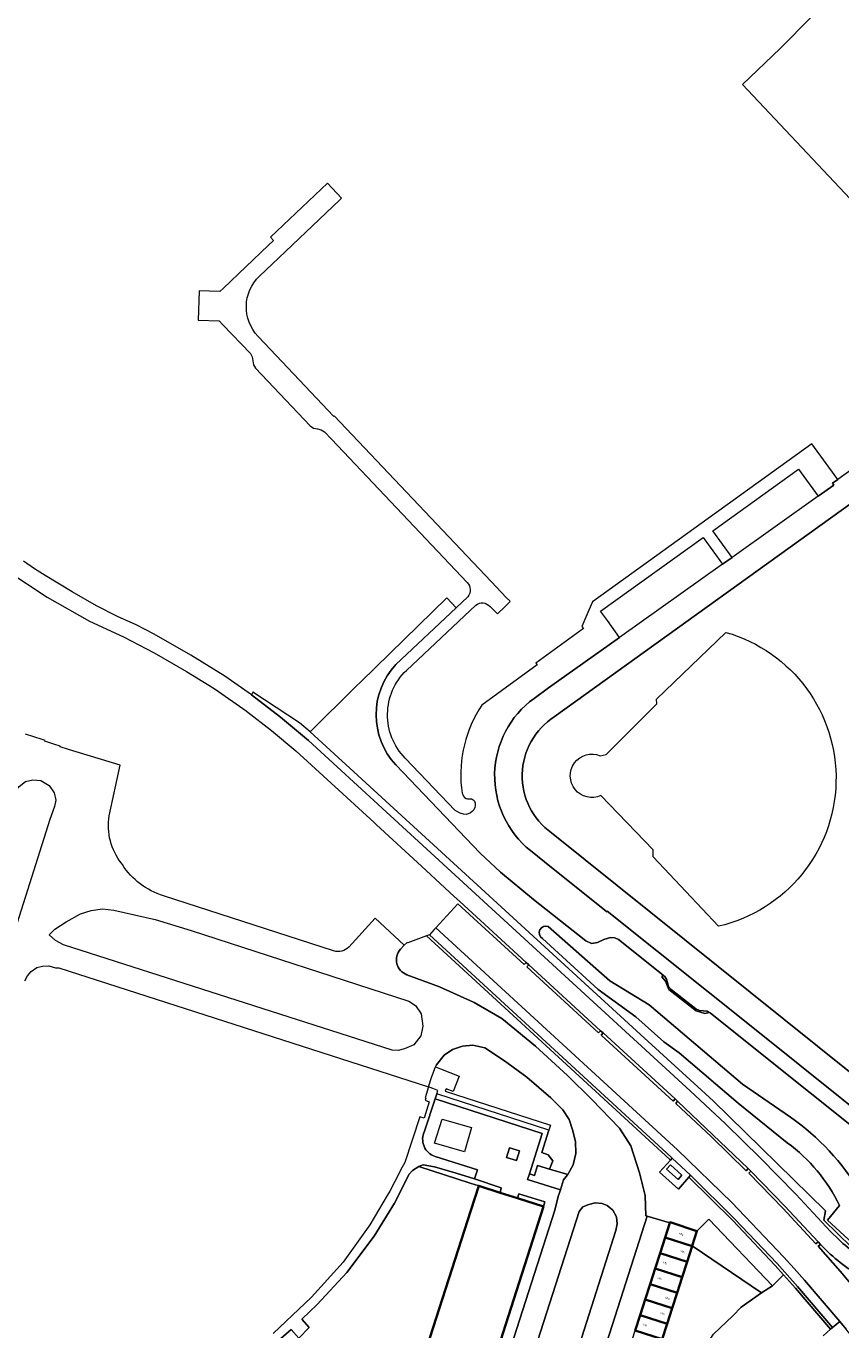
# Model space of a CAD drawing. Header units: metres. Extents: x 183400 to 185591, y 327112 to 329102.
# Tile 80 of 107: x 184206 to 184362, y 328536 to 328786. Entities that reach past the tile are written whole.
import ezdxf

# ---------------------------------------------------------------- set-up
doc = ezdxf.new("R2010")
doc.units = ezdxf.units.M
for name, color, linetype, lineweight in [('B-WE-GR-BEPLANTING_CULTUUR_BOSPLANTSOEN-GV', 90, 'GR-PLANTSOEN', 18), ('B-WE-GR-BOS-GV', 40, 'Continuous', 13), ('B-WE-GR-GRAS-GV', 60, 'Continuous', 13), ('B-WE-GR-GROENVOORZIENING-GV', 80, 'Continuous', 18), ('B-WE-GR-HAAG-GV', 90, 'GR-HAAG1', 13), ('B-WE-OG-BEBOUWING-GV', 7, 'Continuous', 35), ('B-WE-OG-BEBOUWING_HUISNUMMER-T18', 10, 'Continuous', 18), ('B-WE-OG-BEBOUWING_LAGE TRAFO-GV', 7, 'Continuous', 18), ('B-WE-VH-VERHARDING_ASFALT-GV', 252, 'Continuous', 18), ('B-WE-VH-VERHARDING_BETON-GV', 252, 'Continuous', 18), ('B-WE-VH-VERHARDING_BETONSTRAATSTEEN-GV', 252, 'Continuous', 18), ('B-WE-VH-VERHARDING_GRASBETONSTEEN-GV', 70, 'Continuous', 18), ('B-WE-VH-VERHARDING_HALFVERHARDING-GV', 252, 'Continuous', 18), ('B-WE-VH-VERHARDING_TEGEL-GV', 252, 'Continuous', 18)]:
    doc.layers.add(name, color=color, linetype=linetype, lineweight=lineweight)
doc.styles.add('NLCS-ISO-M200-T25', font='NLCS-ISO.ttf')
doc.linetypes.add('GR-HAAG1', pattern='A,6,[176,NLCS.SHX,S=0.125,R=0,X=0,Y=0],-2', length=8)
doc.linetypes.add('GR-PLANTSOEN', pattern='A,0,[179,NLCS.SHX,S=2,R=0,X=0,Y=0],-4', length=4)

msp = doc.modelspace()

# ---------------------------------------------------------------- linework, layer by layer
at = {"layer": 'B-WE-GR-BEPLANTING_CULTUUR_BOSPLANTSOEN-GV', "flags": 128}
msp.add_lwpolyline([(184346.74, 328543.46), (184333.453, 328552.449), (184333.429, 328552.374), (184332.474, 328549.404), (184331.519, 328546.433), (184330.564, 328543.463), (184329.609, 328540.493), (184328.654, 328537.523), (184327.699, 328534.552), (184326.744, 328531.582), (184325.789, 328528.612), (184324.834, 328525.642), (184323.879, 328522.671), (184322.924, 328519.701), (184317.754, 328521.361), (184317.733, 328521.294), (184317.575, 328521.349), (184317.139, 328519.991), (184325.31, 328517.367), (184325.767, 328518.788), (184329.06, 328529.03), (184333.23, 328531.13), (184336.25, 328533.61), (184337.55, 328535.48), (184341.25, 328539.03), (184342.85, 328540.71), (184346.74, 328543.46)], close=True, dxfattribs=at)
at = {"layer": 'B-WE-GR-BOS-GV', "flags": 128}
msp.add_lwpolyline([(184368.324, 328800.297), (184350.314, 328782.066), (184343.101, 328775.139), (184394.737, 328720.315), (184386.484, 328711.847), (184418.32, 328679.243), (184429.749, 328667.538), (184434.005, 328663.141), (184465.964, 328630.117), (184481.752, 328646.271)], dxfattribs=at)
at = {"layer": 'B-WE-GR-GRAS-GV', "flags": 128}
for points in [[(184410.49, 328676.075), (184382.277, 328705.946, 0.3947314), (184379.546, 328706.044), (184307.01, 328653.908, 0.5283156), (184306.475, 328631.624), (184376.5, 328575.468), (184377.436, 328575.239), (184378.382, 328575.426), (184394.053, 328590.333), (184408.098, 328603.684, 0.2045006), (184424.025, 328640.471, 0.1930327)], [(184339.918, 328670.079, -0.7742602), (184338.495, 328613.722), (184325.967, 328627.017), (184325.935, 328628.406), (184315.951, 328638.799, -1.5150546), (184315.779, 328646.437), (184316.935, 328646.658), (184326.7, 328656.369), (184326.609, 328657.25)], [(184369.102, 328556.272, 0.2048295), (184367.065, 328555.489), (184364.222, 328552.986), (184359.407, 328557.396), (184361.71, 328560.177, 0.1234461), (184351.682, 328572.199), (184342.249, 328579.787), (184330.935, 328589.454), (184328.013, 328591.599), (184322.652, 328596.374), (184315.393, 328601.62), (184304.741, 328611.402, -0.9215976), (184305.859, 328613.681), (184317.664, 328603.255), (184325.193, 328598.687), (184343.077, 328583.424), (184352.282, 328577.139, -0.1061591), (184365.661, 328562.73), (184369.803, 328563.003), (184371.948, 328561.712), (184375.664, 328560.551, -0.4648248), (184376.785, 328558.432), (184376.493, 328557.865), (184375.372, 328555.686)], [(184332.792, 328565.612), (184330.855, 328563.345), (184327.203, 328566.562), (184329.289, 328568.903), (184329.188, 328568.996), (184282.526, 328611.903), (184278.901, 328610.55), (184278.808, 328610.63), (184278.221, 328610.093), (184277.526, 328609.32, 0.5396574), (184278.741, 328604.445), (184280.67, 328603.715), (184285.01, 328602.09), (184291.61, 328599.08), (184296.94, 328596.05), (184303.42, 328590.71), (184309.51, 328585.11), (184314.22, 328580.49), (184319.5, 328575.04), (184321.69, 328571.64), (184323.37, 328566.44), (184324.44, 328562.08), (184324.53, 328558.19), (184324.805, 328558.121), (184329.179, 328556.876), (184329.206, 328556.959), (184334.366, 328555.288), (184336.627, 328557.546), (184348.851, 328544.771), (184350.98, 328546.885), (184349.358, 328548.697), (184341.222, 328557.299)], [(184358.044, 328552.698), (184357.622, 328552.356), (184361.799, 328547.571), (184367.856, 328540.444), (184368.804, 328539.484), (184368.849, 328539.441), (184369.174, 328539.351), (184369.458, 328539.533), (184369.47, 328539.552), (184369.416, 328539.657), (184373.11, 328542.579), (184370.222, 328544.366), (184367.223, 328545.96, -0.0920931), (184359.03, 328551.755)]]:
    msp.add_lwpolyline(points, format="xyb", close=True, dxfattribs=at)
for points in [[(184375.157, 328566.521), (184336.965, 328597.07), (184336.927, 328597.1), (184336.71, 328597.215), (184335.851, 328597.003), (184334.197, 328597.49), (184328.972, 328601.576), (184328.343, 328603.202), (184327.601, 328604.022), (184327.908, 328604.329), (184319.316, 328611.174), (184318.606, 328611.528), (184317.812, 328611.551), (184316.523, 328611.181), (184315.311, 328610.605), (184314.146, 328610.438), (184313.079, 328610.935), (184303.028, 328618.871), (184296.66, 328624.104), (184292.811, 328627.749), (184276.642, 328644.655, -0.3947464), (184276.624, 328663.918), (184288.165, 328674.789), (184286.374, 328676.691), (184269.97, 328660.663), (184268.909, 328659.626), (184268.897, 328659.614), (184260.194, 328651.043), (184322.749, 328593.703), (184337.484, 328580.256), (184359.008, 328559.148), (184358.69, 328557.361), (184363.965, 328552.289)], [(184363.965, 328552.289), (184358.69, 328557.361), (184359.008, 328559.148), (184337.484, 328580.256), (184322.749, 328593.703), (184260.194, 328651.043), (184258.122, 328652.747), (184249.227, 328658.607), (184248.95, 328658.088), (184254.525, 328653.851), (184259.865, 328649.32), (184274.742, 328635.692), (184304.334, 328608.511), (184333.043, 328582.195), (184339.846, 328575.845), (184346.488, 328569.325), (184353.334, 328562.357), (184359.988, 328555.205), (184361.542, 328553.654, 0.079971), (184368.833, 328548.741, -0.0342519)]]:
    msp.add_lwpolyline(points, format="xyb", dxfattribs=at)
for points in [[(184306.111, 328567.147), (184309.591, 328566.127), (184310.61, 328568.01), (184311.13, 328570.16), (184311.08, 328572.43), (184310.5, 328574.7), (184309.85, 328576.65), (184308.64, 328578.5), (184306.36, 328580.83), (184301.72, 328584.79), (184297.46, 328587.91), (184293.68, 328590.41), (184291.37, 328590.93), (184289.4, 328590.73), (184287.51, 328590.09), (184285.86, 328589.01), (184284.4, 328587.18), (184284.228, 328586.745), (184285.192, 328586.399), (184288.789, 328585.014), (184287.609, 328582.063), (184286.258, 328582.55), (184286.062, 328582.129), (184306.255, 328575.6), (184305.953, 328574.647), (184304.599, 328570.366), (184305.86, 328569.917), (184306.7, 328568.77), (184306.111, 328567.147)], [(184334.366, 328555.288), (184333.453, 328552.449), (184346.74, 328543.46), (184348.851, 328544.771), (184336.627, 328557.546), (184334.366, 328555.288)]]:
    msp.add_lwpolyline(points, close=True, dxfattribs=at)
for points in [[(184269.921, 328493.728), (184290.991, 328559.2), (184292.52, 328563.96), (184290.871, 328564.49), (184281, 328567.661), (184279.81, 328566.91), (184279.2, 328566.21), (184276.36, 328560.63), (184272.48, 328554.28), (184267.22, 328547.36), (184261.52, 328541.21), (184258.59, 328538.38), (184260, 328536.82), (184257.99, 328534.76), (184256.53, 328536.43), (184251.65, 328532.12)], [(184358.545, 328535.19), (184359.995, 328536.44), (184359.966, 328536.474), (184353.283, 328544.311), (184350.98, 328546.885), (184348.851, 328544.771), (184346.74, 328543.46), (184342.85, 328540.71), (184341.25, 328539.03), (184337.55, 328535.48)]]:
    msp.add_lwpolyline(points, dxfattribs=at)
at = {"layer": 'B-WE-GR-GROENVOORZIENING-GV', "flags": 128}
msp.add_lwpolyline([(184367.065, 328555.489, -0.2048295), (184369.102, 328556.272), (184375.372, 328555.686), (184376.493, 328557.865), (184376.785, 328558.432, 0.4648248), (184375.664, 328560.551), (184371.948, 328561.712), (184369.803, 328563.003), (184365.661, 328562.73, 0.1061591), (184352.282, 328577.139), (184343.077, 328583.424), (184325.193, 328598.687), (184317.664, 328603.255), (184305.859, 328613.681, 0.9215976), (184304.741, 328611.402), (184315.393, 328601.62), (184322.652, 328596.374), (184328.013, 328591.599), (184330.935, 328589.454), (184342.249, 328579.787), (184351.682, 328572.199, -0.1234461), (184361.71, 328560.177), (184359.407, 328557.396), (184364.222, 328552.986)], format="xyb", close=True, dxfattribs=at)
for points in [[(184329.621, 328569.276), (184329.513, 328569.376), (184329.407, 328569.474), (184283.051, 328612.099), (184282.526, 328611.903), (184329.188, 328568.996), (184329.289, 328568.903), (184329.621, 328569.276)], [(184328.18, 328604.095), (184328.041, 328604.223), (184327.908, 328604.329), (184327.601, 328604.022), (184328.343, 328603.202), (184328.972, 328601.576), (184334.197, 328597.49), (184335.851, 328597.003), (184336.71, 328597.215), (184336.322, 328597.42), (184335.641, 328597.494), (184334.855, 328597.55), (184334.157, 328597.917), (184329.42, 328601.605), (184328.924, 328602.2), (184328.717, 328602.947), (184328.547, 328603.567), (184328.18, 328604.095)], [(184328.18, 328604.095), (184328.041, 328604.223), (184327.908, 328604.329), (184327.601, 328604.022), (184328.343, 328603.202), (184328.972, 328601.576), (184334.197, 328597.49), (184335.851, 328597.003), (184336.71, 328597.215), (184336.322, 328597.42), (184335.641, 328597.494), (184334.855, 328597.55), (184334.157, 328597.917), (184329.42, 328601.605), (184328.924, 328602.2), (184328.717, 328602.947), (184328.547, 328603.567), (184328.18, 328604.095)], [(184302.248, 328566.249), (184303.205, 328565.959), (184303.795, 328567.826), (184306.111, 328567.147), (184306.7, 328568.77), (184305.86, 328569.917), (184304.599, 328570.366), (184305.953, 328574.647), (184284.488, 328581.587), (184284.18, 328580.635), (184304.7, 328574.001), (184302.248, 328566.249)], [(184292.52, 328563.96), (184296.658, 328562.631), (184296.845, 328563.584), (184291.72, 328565.322), (184288.197, 328566.398), (184284.03, 328567.61), (184281.86, 328567.99), (184281.03, 328567.68), (184281, 328567.661), (184290.871, 328564.49), (184292.52, 328563.96)], [(184350.98, 328546.885), (184353.283, 328544.311), (184359.966, 328536.474), (184359.995, 328536.44), (184360.374, 328536.766), (184353.66, 328544.64), (184349.729, 328549.032), (184341.571, 328557.657), (184333.117, 328565.993), (184332.792, 328565.612), (184341.222, 328557.299), (184349.358, 328548.697), (184350.98, 328546.885)], [(184299.979, 328561.564), (184304.909, 328559.98), (184305.218, 328560.901), (184300.223, 328562.422), (184299.979, 328561.564)]]:
    msp.add_lwpolyline(points, close=True, dxfattribs=at)
at = {"layer": 'B-WE-GR-HAAG-GV', "flags": 128}
for points in [[(184329.289, 328568.903), (184329.621, 328569.276), (184329.513, 328569.376), (184329.407, 328569.474), (184283.051, 328612.099), (184282.526, 328611.903), (184329.188, 328568.996), (184329.289, 328568.903)], [(184284.18, 328580.635), (184304.7, 328574.001), (184302.248, 328566.249), (184303.205, 328565.959), (184303.795, 328567.826), (184306.111, 328567.147), (184306.7, 328568.77), (184305.86, 328569.917), (184304.599, 328570.366), (184305.953, 328574.647), (184284.488, 328581.587), (184284.18, 328580.635)], [(184281, 328567.661), (184290.871, 328564.49), (184292.52, 328563.96), (184296.658, 328562.631), (184296.845, 328563.584), (184291.72, 328565.322), (184288.197, 328566.398), (184284.03, 328567.61), (184281.86, 328567.99), (184281.03, 328567.68), (184281, 328567.661)], [(184350.98, 328546.885), (184353.283, 328544.311), (184359.966, 328536.474), (184359.995, 328536.44), (184360.374, 328536.766), (184353.66, 328544.64), (184349.729, 328549.032), (184341.571, 328557.657), (184333.117, 328565.993), (184332.792, 328565.612), (184341.222, 328557.299), (184349.358, 328548.697), (184350.98, 328546.885)], [(184304.909, 328559.98), (184305.218, 328560.901), (184300.223, 328562.422), (184299.979, 328561.564), (184304.909, 328559.98)]]:
    msp.add_lwpolyline(points, close=True, dxfattribs=at)
at = {"layer": 'B-WE-OG-BEBOUWING-GV', "flags": 128}
for points in [[(184269.249, 328491.641), (184281.71, 328487.53), (184304.909, 328559.98), (184299.979, 328561.564), (184296.658, 328562.631), (184292.52, 328563.96), (184290.991, 328559.2), (184269.921, 328493.728), (184269.249, 328491.641)], [(184333.429, 328552.374), (184333.453, 328552.449), (184334.366, 328555.288), (184329.206, 328556.959), (184329.179, 328556.876), (184328.264, 328554.032), (184333.429, 328552.374)], [(184333.429, 328552.374), (184328.264, 328554.032), (184327.309, 328551.062), (184332.474, 328549.404), (184333.429, 328552.374)], [(184326.353, 328548.092), (184331.519, 328546.433), (184332.474, 328549.404), (184327.309, 328551.062), (184326.353, 328548.092)], [(184331.519, 328546.433), (184326.353, 328548.092), (184325.398, 328545.122), (184330.564, 328543.463), (184331.519, 328546.433)], [(184330.564, 328543.463), (184325.398, 328545.122), (184324.442, 328542.152), (184329.609, 328540.493), (184330.564, 328543.463)], [(184323.487, 328539.182), (184328.654, 328537.523), (184329.609, 328540.493), (184324.442, 328542.152), (184323.487, 328539.182)], [(184328.654, 328537.523), (184323.487, 328539.182), (184322.531, 328536.211), (184327.699, 328534.552), (184328.654, 328537.523)]]:
    msp.add_lwpolyline(points, close=True, dxfattribs=at)
at = {"layer": 'B-WE-OG-BEBOUWING_LAGE TRAFO-GV', "flags": 128}
msp.add_lwpolyline([(184328.532, 328567.126), (184330.73, 328565.169), (184331.49, 328566.021), (184329.283, 328567.963), (184328.532, 328567.126)], close=True, dxfattribs=at)
at = {"layer": 'B-WE-VH-VERHARDING_ASFALT-GV', "flags": 128}
for points in [[(184377.945, 328567.989), (184346.028, 328593.541), (184317.155, 328616.601), (184317.096, 328616.5), (184316.696, 328616.821), (184305.112, 328626.1), (184302.446, 328628.236, -0.4944326), (184303.115, 328657.423), (184305.917, 328659.464), (184319.513, 328669.124), (184317.184, 328672.346), (184315.892, 328674.132), (184335.584, 328688.266), (184339.233, 328683.136), (184341.105, 328684.466), (184337.424, 328689.585), (184353.851, 328701.374), (184357.628, 328696.205), (184360.624, 328698.334), (184360.371, 328698.686), (184361.371, 328699.404), (184356.403, 328706.267), (184314.317, 328675.95), (184313.632, 328674.374), (184312.266, 328671.23), (184312.586, 328670.82), (184303.45, 328664.202), (184303.713, 328663.851), (184293.079, 328656.148), (184292.525, 328655.223, 0.1725392), (184289.317, 328639.262, 0.0628062), (184289.594, 328638.7, 0.2915416), (184290.727, 328638.15, -0.4406152), (184291.837, 328637.365, -0.5050467), (184289.625, 328635.213), (184288.939, 328635.389), (184288, 328635.959), (184278.403, 328645.979, -0.4146103), (184278.634, 328662.802), (184291.971, 328675.322, -0.3845747), (184294.696, 328675.074), (184296.105, 328673.613), (184297.537, 328674.995), (184297.544, 328675.002), (184297.566, 328675.023), (184298.575, 328675.997), (184298.467, 328676.107), (184297.856, 328676.731), (184294.905, 328679.837), (184264.786, 328711.591), (184264.704, 328711.51), (184253.665, 328723.171), (184250.188, 328726.844, -0.4132953), (184250.488, 328738.395), (184254.17, 328741.9), (184264.535, 328751.768), (184265.794, 328752.966), (184266.085, 328753.244), (184266.144, 328753.3), (184266.208, 328753.361), (184263.517, 328756.197), (184252.597, 328745.89), (184253.178, 328745.254), (184252.153, 328744.282), (184243.541, 328736.117), (184242.862, 328735.448), (184238.903, 328735.557), (184238.722, 328729.929), (184242.731, 328729.808), (184243.419, 328729.083), (184248.721, 328723.534), (184249.099, 328722.903), (184249.221, 328722.177), (184249.337, 328721.403), (184249.734, 328720.729), (184260.184, 328709.708), (184260.821, 328709.251), (184261.588, 328709.085), (184262.314, 328708.939), (184262.934, 328708.534), (184264.257, 328707.139), (184271.096, 328699.928), (184290.325, 328679.654, -0.3739445), (184290.42, 328676.913), (184288.165, 328674.789), (184276.624, 328663.918, 0.3947464), (184276.642, 328644.655), (184292.811, 328627.749), (184296.66, 328624.104), (184303.028, 328618.871), (184313.079, 328610.935), (184314.146, 328610.438), (184315.311, 328610.605), (184316.523, 328611.181), (184317.812, 328611.551), (184318.606, 328611.528), (184319.316, 328611.174), (184327.908, 328604.329), (184328.041, 328604.223), (184328.18, 328604.095), (184328.547, 328603.567), (184328.717, 328602.947), (184328.924, 328602.2), (184329.42, 328601.605), (184334.157, 328597.917), (184334.855, 328597.55), (184335.641, 328597.494), (184336.322, 328597.42), (184336.71, 328597.215), (184336.927, 328597.1), (184336.965, 328597.07), (184375.157, 328566.521, -0.3132202)], [(184313.475, 328522.767), (184324.805, 328558.121), (184324.53, 328558.19), (184324.44, 328562.08), (184323.37, 328566.44), (184321.69, 328571.64), (184319.5, 328575.04), (184314.22, 328580.49), (184309.51, 328585.11), (184303.42, 328590.71), (184296.94, 328596.05), (184291.61, 328599.08), (184285.01, 328602.09), (184280.67, 328603.715), (184278.741, 328604.445, -0.5396574), (184277.526, 328609.32), (184278.221, 328610.093), (184272.625, 328615.257), (184267.598, 328609.741, -0.2843286), (184264.696, 328608.99), (184232.075, 328619.554, -0.1757486), (184224.181, 328625.556), (184224.019, 328625.816, -0.2095511), (184221.64, 328634.917), (184223.74, 328644.638), (184213.876, 328647.636), (184212.221, 328648.154), (184212.252, 328648.258), (184211.009, 328648.665), (184209.303, 328649.223), (184209.353, 328649.375), (184208.779, 328649.56), (184205.606, 328650.585)], [(184251.65, 328532.12), (184256.53, 328536.43), (184257.99, 328534.76), (184260, 328536.82), (184258.59, 328538.38), (184261.52, 328541.21), (184267.22, 328547.36), (184272.48, 328554.28), (184276.36, 328560.63), (184279.2, 328566.21), (184279.81, 328566.91), (184281, 328567.661), (184281.03, 328567.68), (184281.86, 328567.99), (184284.03, 328567.61), (184288.197, 328566.398), (184291.72, 328565.322), (184292.255, 328566.992), (184284.165, 328569.592, -0.4604932), (184282.122, 328574.437), (184284.18, 328580.635), (184284.488, 328581.587), (184284.692, 328582.219), (184283.723, 328582.592), (184282.88, 328582.916), (184282.24, 328580.821), (184282.382, 328580.775), (184282.257, 328580.384), (184282.996, 328580.088), (184282.025, 328576.951), (184281.222, 328577.207), (184278.341, 328568.431), (184277.86, 328567.53), (184276.434, 328564.791), (184275.48, 328562.96), (184274.973, 328562.109), (184271.62, 328556.48), (184266.51, 328549.34), (184260.45, 328542.59), (184253.12, 328535.63)]]:
    msp.add_lwpolyline(points, format="xyb", dxfattribs=at)
for points in [[(184211.39, 328637.92), (184211.17, 328636.68), (184210.28, 328634.23), (184194.92, 328585.88), (184194.16, 328584.82), (184192.84, 328583.88), (184190.86, 328583.59), (184188.75, 328584.49), (184187.69, 328585.82), (184187.3, 328587.84), (184187.59, 328589.47), (184203.26, 328638.57), (184203.73, 328639.69), (184204.38, 328640.54), (184205.58, 328641.52), (184206.98, 328641.83), (184208.56, 328641.7), (184210.11, 328640.72), (184211.1, 328639.34), (184211.39, 328637.92)], [(184278.27, 328590.21), (184277.06, 328589.92), (184275.89, 328589.96), (184212.91, 328610.16), (184211.38, 328611.03), (184210.14, 328612.07), (184211.25, 328613.15), (184213.42, 328614.57), (184216.14, 328616.11), (184218.2, 328616.77), (184220.36, 328617.06), (184222.57, 328616.81), (184230.48, 328615.05), (184237.38, 328612.89), (184279.12, 328599.34), (184280.4, 328598.53), (184281.5, 328596.91), (184281.81, 328594.59), (184281.4, 328592.73), (184280.05, 328591.02), (184278.27, 328590.21)], [(184319.04, 328556.66), (184318.83, 328555.38), (184299.19, 328493.82), (184298.73, 328492.89), (184297.45, 328491.9), (184295.5, 328491.38), (184293.33, 328492.01), (184291.76, 328493.63), (184291.44, 328495.34), (184291.93, 328497.33), (184311.78, 328559.04), (184312.51, 328559.92), (184313.61, 328560.39), (184314.83, 328560.7), (184316.2, 328560.58), (184317.12, 328560.17), (184318.2, 328559.26), (184318.92, 328557.99), (184319.04, 328556.66)]]:
    msp.add_lwpolyline(points, close=True, dxfattribs=at)
for points in [[(184367.856, 328540.444), (184361.799, 328547.571), (184357.622, 328552.356), (184358.044, 328552.698), (184357.583, 328553.221), (184357.172, 328552.848), (184350.82, 328559.697), (184344.286, 328566.373), (184344.673, 328566.766), (184344.211, 328567.25), (184343.811, 328566.842), (184337.124, 328573.376), (184330.282, 328579.747), (184330.659, 328580.167), (184330.175, 328580.607), (184329.798, 328580.2), (184316.012, 328592.852), (184316.371, 328593.267), (184315.888, 328593.692), (184315.515, 328593.29), (184301.733, 328605.947), (184302.093, 328606.347), (184301.599, 328606.792), (184301.237, 328606.393), (184288.528, 328618.055), (184284.292, 328613.448), (184330.611, 328570.842), (184341.042, 328560.783), (184351.038, 328550.293), (184353.003, 328548.129), (184354.985, 328545.895), (184361.753, 328537.939), (184363.002, 328536.471)], [(184205.45, 328603.26), (184205.96, 328604.25), (184206.669, 328605.031), (184207.75, 328605.83), (184208.86, 328606.11), (184210.08, 328606.13), (184211.37, 328605.79), (184211.971, 328605.746), (184282.88, 328582.916), (184283.51, 328584.93), (184284.228, 328586.745), (184284.4, 328587.18), (184285.86, 328589.01), (184287.51, 328590.09), (184289.4, 328590.73), (184291.37, 328590.93), (184293.68, 328590.41), (184297.46, 328587.91), (184301.72, 328584.79), (184306.36, 328580.83), (184308.64, 328578.5), (184309.85, 328576.65), (184310.5, 328574.7), (184311.08, 328572.43), (184311.13, 328570.16), (184310.61, 328568.01), (184309.591, 328566.127), (184309.55, 328566.05), (184308.77, 328565.11), (184308.165, 328563.175), (184307.76, 328561.88), (184307.082, 328559.282), (184288.031, 328499.998)]]:
    msp.add_lwpolyline(points, dxfattribs=at)
at = {"layer": 'B-WE-VH-VERHARDING_BETON-GV', "flags": 128}
msp.add_lwpolyline([(184298.409, 328571.274), (184297.826, 328569.388), (184299.73, 328568.799), (184300.314, 328570.684), (184298.409, 328571.274)], close=True, dxfattribs=at)
at = {"layer": 'B-WE-VH-VERHARDING_BETONSTRAATSTEEN-GV', "flags": 128}
for points in [[(184316.371, 328593.267), (184316.012, 328592.852), (184329.798, 328580.2), (184330.175, 328580.607), (184316.371, 328593.267)], [(184330.659, 328580.167), (184330.282, 328579.747), (184337.124, 328573.376), (184343.811, 328566.842), (184344.211, 328567.25), (184330.659, 328580.167)], [(184344.673, 328566.766), (184344.286, 328566.373), (184350.82, 328559.697), (184357.172, 328552.848), (184357.583, 328553.221), (184351.216, 328560.078), (184344.673, 328566.766)], [(184319.04, 328556.66), (184318.92, 328557.99), (184318.2, 328559.26), (184317.12, 328560.17), (184316.2, 328560.58), (184314.83, 328560.7), (184313.61, 328560.39), (184312.51, 328559.92), (184311.78, 328559.04), (184291.93, 328497.33), (184291.44, 328495.34), (184291.76, 328493.63), (184293.33, 328492.01), (184295.5, 328491.38), (184297.45, 328491.9), (184298.73, 328492.89), (184299.19, 328493.82), (184318.83, 328555.38), (184319.04, 328556.66)], [(184314.325, 328522.473), (184315.586, 328522.037), (184317.575, 328521.349), (184317.733, 328521.294), (184317.754, 328521.361), (184318.709, 328524.331), (184319.665, 328527.301), (184320.62, 328530.271), (184321.576, 328533.241), (184322.531, 328536.211), (184323.487, 328539.182), (184324.442, 328542.152), (184325.398, 328545.122), (184326.353, 328548.092), (184327.309, 328551.062), (184328.264, 328554.032), (184329.179, 328556.876), (184324.805, 328558.121), (184313.475, 328522.767), (184314.325, 328522.473)]]:
    msp.add_lwpolyline(points, close=True, dxfattribs=at)
at = {"layer": 'B-WE-VH-VERHARDING_GRASBETONSTEEN-GV', "flags": 128}
msp.add_lwpolyline([(184309.591, 328566.127), (184306.111, 328567.147), (184303.795, 328567.826), (184303.205, 328565.959), (184302.248, 328566.249), (184301.897, 328565.141), (184308.165, 328563.175), (184308.77, 328565.11), (184309.55, 328566.05), (184309.591, 328566.127)], close=True, dxfattribs=at)
at = {"layer": 'B-WE-VH-VERHARDING_HALFVERHARDING-GV', "flags": 128}
for points in [[(184387.077, 328576.328), (184389.962, 328579.08), (184412.004, 328599.983, 0.1990636), (184429.339, 328640.458, 0.1962683), (184413.47, 328680.662), (184381.74, 328714.102), (184361.371, 328699.404), (184360.371, 328698.686), (184360.624, 328698.334), (184357.628, 328696.205), (184341.105, 328684.466), (184339.233, 328683.136), (184319.513, 328669.124), (184305.917, 328659.464), (184303.115, 328657.423, 0.4944326), (184302.446, 328628.236), (184305.112, 328626.1), (184316.696, 328616.821), (184317.096, 328616.5), (184317.155, 328616.601), (184346.028, 328593.541), (184377.945, 328567.989)], [(184382.277, 328705.946), (184410.49, 328676.075, -0.1930327), (184424.025, 328640.471, -0.2045006), (184408.098, 328603.684), (184394.053, 328590.333), (184378.382, 328575.426), (184377.436, 328575.239), (184376.5, 328575.468), (184306.475, 328631.624, -0.5283156), (184307.01, 328653.908), (184379.546, 328706.044, -0.3947314)]]:
    msp.add_lwpolyline(points, format="xyb", close=True, dxfattribs=at)
at = {"layer": 'B-WE-VH-VERHARDING_TEGEL-GV', "flags": 128}
for points in [[(184368.833, 328548.741, -0.079971), (184361.542, 328553.654), (184359.988, 328555.205), (184353.334, 328562.357), (184346.488, 328569.325), (184339.846, 328575.845), (184333.043, 328582.195), (184304.334, 328608.511), (184274.742, 328635.692), (184259.865, 328649.32), (184254.525, 328653.851), (184248.95, 328658.088), (184243.835, 328661.67), (184237.296, 328665.701), (184230.245, 328669.725), (184226.795, 328671.518), (184223.249, 328673.112), (184219.218, 328675.194), (184214.519, 328677.873), (184209.402, 328680.965), (184207.346, 328682.29), (184205.242, 328683.744)], [(184201.996, 328681.963), (184209.776, 328676.842), (184217.871, 328672.234), (184224.41, 328669.227), (184230.298, 328666.146), (184236.483, 328662.597), (184240.756, 328659.982), (184241.975, 328659.186), (184247.887, 328655.03), (184247.978, 328654.961), (184252.79, 328651.267), (184257.413, 328647.341), (184272.432, 328633.643), (184272.91, 328633.194), (184281.526, 328625.238), (184287.83, 328619.453), (184288.905, 328618.465), (184301.599, 328606.792), (184302.093, 328606.347), (184315.888, 328593.692), (184316.371, 328593.267), (184330.175, 328580.607), (184330.659, 328580.167), (184344.211, 328567.25), (184344.673, 328566.766), (184351.216, 328560.078), (184357.583, 328553.221), (184358.044, 328552.698), (184359.03, 328551.755, 0.0920931), (184367.223, 328545.96)]]:
    msp.add_lwpolyline(points, format="xyb", dxfattribs=at)
for points in [[(184283.051, 328612.099), (184329.407, 328569.474), (184329.513, 328569.376), (184329.621, 328569.276), (184333.117, 328565.993), (184341.571, 328557.657), (184349.729, 328549.032), (184353.66, 328544.64), (184360.374, 328536.766), (184361.753, 328537.939), (184354.985, 328545.895), (184353.003, 328548.129), (184351.038, 328550.293), (184341.042, 328560.783), (184330.611, 328570.842), (184284.292, 328613.448), (184283.953, 328613.08), (184283.051, 328612.099)], [(184284.06, 328572.11), (184285.53, 328576.77), (184291.16, 328575.16), (184289.8, 328570.48), (184284.06, 328572.11)], [(184298.409, 328571.274), (184300.314, 328570.684), (184299.73, 328568.799), (184297.826, 328569.388), (184298.409, 328571.274)], [(184333.117, 328565.993), (184329.621, 328569.276), (184329.289, 328568.903), (184327.203, 328566.562), (184330.855, 328563.345), (184332.792, 328565.612), (184333.117, 328565.993)], [(184328.532, 328567.126), (184329.283, 328567.963), (184331.49, 328566.021), (184330.73, 328565.169), (184328.532, 328567.126)]]:
    msp.add_lwpolyline(points, close=True, dxfattribs=at)
msp.add_lwpolyline([(184302.248, 328566.249), (184304.7, 328574.001), (184284.18, 328580.635), (184282.122, 328574.437, 0.4604932), (184284.165, 328569.592), (184292.255, 328566.992), (184291.72, 328565.322), (184296.845, 328563.584), (184296.658, 328562.631), (184299.979, 328561.564), (184300.223, 328562.422), (184305.218, 328560.901), (184304.909, 328559.98), (184281.71, 328487.53), (184283.849, 328486.991), (184288.031, 328499.998), (184307.082, 328559.282), (184307.76, 328561.88), (184308.165, 328563.175), (184301.897, 328565.141)], format="xyb", close=True, dxfattribs=at)
msp.add_lwpolyline([(184363.553, 328535.727), (184363.002, 328536.471), (184361.753, 328537.939), (184360.374, 328536.766), (184359.995, 328536.44), (184358.545, 328535.19)], dxfattribs=at)

# ---------------------------------------------------------------- texts
at = {"layer": 'B-WE-OG-BEBOUWING_HUISNUMMER-T18', "char_height": 0.36, "attachment_point": 5, "style": 'NLCS-ISO-M200-T25'}
for s, insert, rotation in [('48g', (184331.315, 328554.667), 342.1), ('48h', (184331.595, 328551.324), 342.2), ('48j', (184328.188, 328549.142), 342.2), ('48k', (184327.233, 328546.172), 342.2), ('48m', (184328.728, 328542.414), 342.2), ('48n', (184327.773, 328539.444), 342.2), ('48p', (184324.368, 328537.261), 342.2)]:
    msp.add_mtext(s, dxfattribs=dict(at, insert=insert, rotation=rotation))

doc.saveas('drawing.dxf')
